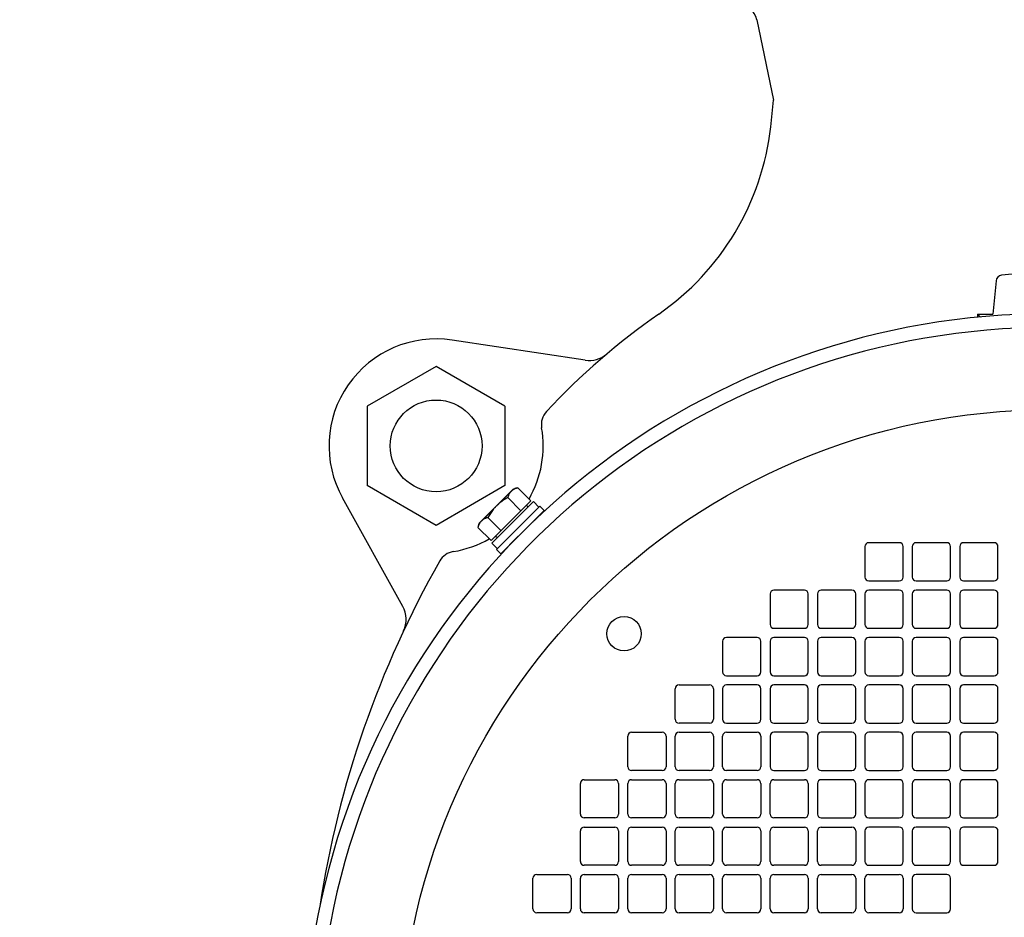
# Model space of a CAD drawing. Extents: x 0 to 8400, y 0 to 5940.
# Tile 6 of 34: x 1291 to 1548, y 1027 to 1262. Entities that reach past the tile are written whole.
import ezdxf

# ---------------------------------------------------------------- set-up
doc = ezdxf.new("R2010")
doc.units = 0
doc.header["$LTSCALE"] = 50
doc.header["$MEASUREMENT"] = 0
doc.layers.get('0').update_dxf_attribs({"linetype": 'CONTINUOUS'})
doc.layers.get('Defpoints').update_dxf_attribs({"color": 8, "linetype": 'CONTINUOUS'})
doc.layers.add('DETAIL', color=7, linetype='CONTINUOUS')
doc.layers.add('SIZE_ACCES5', color=1, linetype='CONTINUOUS', lineweight=13)
doc.styles.get("Standard").update_dxf_attribs({"font": 'monotxt.shx', "width": 0.83, "bigfont": 'extfont.shx'})
doc.dimstyles.new('STDIM1', dxfattribs={"dimscale": 0, "dimtxt": 30, "dimasz": 22, "dimexe": 12, "dimexo": 8, "dimgap": 10, "dimtad": 1, "dimdec": 1, "dimdsep": 46, "dimtxsty": 'STANDARD', "dimblk": 'OPEN30', "dimcen": 0, "dimdle": 4.496, "dimclrd": 256, "dimclre": 256, "dimclrt": 256, "dimadec": 0, "dimazin": 0, "dimtfac": 1, "dimtdec": 1, "dimtmove": 0, "dimatfit": 3, "dimldrblk": 'OPEN30', "dimfxl": 1, "dimtvp": 1, "dimtolj": 1, "dimarcsym": 0})

# ---------------------------------------------------------------- blocks, each defined once
blk = doc.blocks.new('_OPEN30')
at = {"color": 0, "linetype": 'ByBlock'}
for p, q in [((-1, 0.268), (0, 0)), ((0, 0), (-1, -0.268)), ((0, 0), (-1, 0))]:
    blk.add_line(p, q, dxfattribs=at)
blk = doc.blocks.new('*D54')
at = {"layer": 'Defpoints', "color": 0}
for p in [(1245, 1531), (1145, 1412.48), (1541.72, 1412.48)]:
    blk.add_point(p, dxfattribs=at)
at = {"layer": 'SIZE_ACCES5', "lineweight": -2}
for p, q in [((1237, 1531), (1133, 1531)), ((1145, 1509), (1145, 1434.48)), ((1533.72, 1412.48), (1133, 1412.48)), ((1145, 1412.48), (1145, 1063.95))]:
    blk.add_line(p, q, dxfattribs=at)
at = {"layer": 'SIZE_ACCES5', "lineweight": -2, "xscale": 22, "yscale": 22, "zscale": 22}
for p, rotation in [((1145, 1531), 90), ((1145, 1412.48), 270)]:
    blk.add_blockref('_OPEN30', p, dxfattribs=dict(at, rotation=rotation))
at = {"layer": 'SIZE_ACCES5', "insert": (1120, 1212.56), "char_height": 30, "attachment_point": 5, "rotation": 90}
blk.add_mtext('\\A1;119{\\W0.83;（50L、標準）}', dxfattribs=at)
blk = doc.blocks.new('*D55')
at = {"layer": 'Defpoints', "color": 0}
for p in [(820, 1901), (1495, 1901), (1245, 550)]:
    blk.add_point(p, dxfattribs=at)
at = {"layer": 'SIZE_ACCES5', "lineweight": -2}
for p, q in [((1487, 1901), (808, 1901)), ((820, 572), (820, 1879)), ((1237, 550), (808, 550))]:
    blk.add_line(p, q, dxfattribs=at)
at = {"layer": 'SIZE_ACCES5', "lineweight": -2, "xscale": 22, "yscale": 22, "zscale": 22}
for p, rotation in [((820, 1901), 90), ((820, 550), 270)]:
    blk.add_blockref('_OPEN30', p, dxfattribs=dict(at, rotation=rotation))
at = {"layer": 'SIZE_ACCES5', "insert": (795, 1225.5), "char_height": 30, "attachment_point": 5, "rotation": 90}
blk.add_mtext('\\A1;1351', dxfattribs=at)
blk = doc.blocks.new('*D57')
at = {"layer": 'Defpoints', "color": 0}
for p in [(755, 2057), (1358, 2057), (1245, 550)]:
    blk.add_point(p, dxfattribs=at)
at = {"layer": 'SIZE_ACCES5', "lineweight": -2}
for p, q in [((1350, 2057), (743, 2057)), ((755, 572), (755, 2035)), ((1237, 550), (743, 550))]:
    blk.add_line(p, q, dxfattribs=at)
at = {"layer": 'SIZE_ACCES5', "lineweight": -2, "xscale": 22, "yscale": 22, "zscale": 22}
for p, rotation in [((755, 2057), 90), ((755, 550), 270)]:
    blk.add_blockref('_OPEN30', p, dxfattribs=dict(at, rotation=rotation))
at = {"layer": 'SIZE_ACCES5', "insert": (730, 1303.5), "char_height": 30, "attachment_point": 5, "rotation": 90}
blk.add_mtext('\\A1;1507', dxfattribs=at)

msp = doc.modelspace()

# ---------------------------------------------------------------- linework, layer by layer
at = {"layer": 'DETAIL'}
for p, q in [((1483.32476, 1262.01223), (1487.66901, 1240.99992)), ((1553.7515, 1195.83039), (1547.30453, 1195.13964)), ((1545.88156, 1193.6936), (1545.09122, 1184.9999)), ((1541.00031, 1184.9999), (1541.00031, 1184.10125)), ((1541.82691, 1184.17331), (1541.00031, 1184.9999)), ((1541.00031, 1184.9999), (1545.09122, 1184.9999)), ((1438.4787, 1172.94293), (1403.66763, 1178.19932)), ((1399.48776, 1171.29779), (1381.48794, 1160.90559)), ((1417.48751, 1160.90592), (1399.48745, 1171.29826)), ((1381.48709, 1160.90541), (1381.48709, 1140.12084)), ((1417.48709, 1160.90542), (1417.48709, 1140.12084)), ((1399.48751, 1129.72901), (1381.48745, 1140.12134)), ((1417.48776, 1140.12087), (1399.48794, 1129.72868)), ((1419.62579, 1139.18562), (1410.81423, 1130.37405)), ((1416.13083, 1135.59592), (1418.73368, 1138.19877)), ((1419.85034, 1139.31543), (1419.59695, 1139.06203)), ((1419.62619, 1139.18602), (1419.85034, 1139.31543)), ((1419.85034, 1139.31543), (1420.81918, 1139.57503)), ((1424.27093, 1136.12329), (1420.81918, 1139.57503)), ((1390.78022, 1108.53566), (1375.01183, 1136.9131)), ((1413.87693, 1125.72928), (1424.27093, 1136.12329)), ((1414.05367, 1125.0575), (1424.9427, 1135.94653)), ((1421.67243, 1133.52479), (1418.22068, 1136.97653)), ((1426.35713, 1134.53253), (1424.94291, 1135.94674)), ((1411.80145, 1131.26653), (1414.40429, 1133.86938)), ((1415.25555, 1123.43095), (1426.56926, 1134.74466)), ((1423.10443, 1129.0171), (1427.70063, 1133.61329)), ((1423.4683, 1134.47228), (1423.1855, 1135.03785)), ((1427.70063, 1133.61329), (1426.56926, 1134.74466)), ((1410.93818, 1130.40326), (1410.68478, 1130.14987)), ((1410.81419, 1130.37402), (1410.68478, 1130.14987)), ((1416.47543, 1128.32778), (1413.02368, 1131.77953)), ((1424.8722, 1130.78486), (1424.93756, 1130.7195)), ((1410.68478, 1130.14987), (1410.42518, 1129.18103)), ((1413.87693, 1125.72928), (1410.42518, 1129.18103)), ((1415.46768, 1123.64308), (1414.05347, 1125.0573)), ((1415.52793, 1126.53191), (1414.96236, 1126.81471)), ((1416.38692, 1122.29958), (1420.98311, 1126.89578)), ((1419.21535, 1125.12801), (1419.26478, 1125.07857)), ((1520.60031, 1125.1999), (1512.60031, 1125.1999)), ((1533.00031, 1125.1999), (1525.00031, 1125.1999)), ((1545.40031, 1125.1999), (1537.40031, 1125.1999)), ((1416.38692, 1122.29958), (1415.25555, 1123.43095)), ((1511.60031, 1124.1999), (1511.60031, 1116.1999)), ((1521.60031, 1116.1999), (1521.60031, 1124.1999)), ((1524.00031, 1124.1999), (1524.00031, 1116.1999)), ((1534.00031, 1116.1999), (1534.00031, 1124.1999)), ((1536.40031, 1124.1999), (1536.40031, 1116.1999)), ((1546.40031, 1116.1999), (1546.40031, 1124.1999)), ((1512.60031, 1115.1999), (1520.60031, 1115.1999)), ((1525.00031, 1115.1999), (1533.00031, 1115.1999)), ((1537.40031, 1115.1999), (1545.40031, 1115.1999)), ((1495.80031, 1112.7999), (1487.80031, 1112.7999)), ((1508.20031, 1112.7999), (1500.20031, 1112.7999)), ((1520.60031, 1112.7999), (1512.60031, 1112.7999)), ((1533.00031, 1112.7999), (1525.00031, 1112.7999)), ((1545.40031, 1112.7999), (1537.40031, 1112.7999)), ((1486.80031, 1111.7999), (1486.80031, 1103.7999)), ((1496.80031, 1103.7999), (1496.80031, 1111.7999)), ((1499.20031, 1111.7999), (1499.20031, 1103.7999)), ((1509.20031, 1103.7999), (1509.20031, 1111.7999)), ((1511.60031, 1111.7999), (1511.60031, 1103.7999)), ((1521.60031, 1103.7999), (1521.60031, 1111.7999)), ((1524.00031, 1111.7999), (1524.00031, 1103.7999)), ((1534.00031, 1103.7999), (1534.00031, 1111.7999)), ((1536.40031, 1111.7999), (1536.40031, 1103.7999)), ((1546.40031, 1103.7999), (1546.40031, 1111.7999)), ((1487.80031, 1102.7999), (1495.80031, 1102.7999)), ((1500.20031, 1102.7999), (1508.20031, 1102.7999)), ((1512.60031, 1102.7999), (1520.60031, 1102.7999)), ((1525.00031, 1102.7999), (1533.00031, 1102.7999)), ((1537.40031, 1102.7999), (1545.40031, 1102.7999)), ((1474.40031, 1099.3999), (1474.40031, 1091.3999)), ((1483.40031, 1100.3999), (1475.40031, 1100.3999)), ((1484.40031, 1091.3999), (1484.40031, 1099.3999)), ((1486.80031, 1099.3999), (1486.80031, 1091.3999)), ((1495.80031, 1100.3999), (1487.80031, 1100.3999)), ((1496.80031, 1091.3999), (1496.80031, 1099.3999)), ((1499.20031, 1099.3999), (1499.20031, 1091.3999)), ((1508.20031, 1100.3999), (1500.20031, 1100.3999)), ((1509.20031, 1091.3999), (1509.20031, 1099.3999)), ((1511.60031, 1099.3999), (1511.60031, 1091.3999)), ((1520.60031, 1100.3999), (1512.60031, 1100.3999)), ((1521.60031, 1091.3999), (1521.60031, 1099.3999)), ((1524.00031, 1099.3999), (1524.00031, 1091.3999)), ((1533.00031, 1100.3999), (1525.00031, 1100.3999)), ((1534.00031, 1091.3999), (1534.00031, 1099.3999)), ((1536.40031, 1099.3999), (1536.40031, 1091.3999)), ((1545.40031, 1100.3999), (1537.40031, 1100.3999)), ((1546.40031, 1091.3999), (1546.40031, 1099.3999)), ((1475.40031, 1090.3999), (1483.40031, 1090.3999)), ((1487.80031, 1090.3999), (1495.80031, 1090.3999)), ((1500.20031, 1090.3999), (1508.20031, 1090.3999)), ((1512.60031, 1090.3999), (1520.60031, 1090.3999)), ((1525.00031, 1090.3999), (1533.00031, 1090.3999)), ((1537.40031, 1090.3999), (1545.40031, 1090.3999)), ((1462.00031, 1078.9999), (1462.00031, 1086.9999)), ((1463.00031, 1087.9999), (1471.00031, 1087.9999)), ((1472.00031, 1086.9999), (1472.00031, 1078.9999)), ((1474.40031, 1086.9999), (1474.40031, 1078.9999)), ((1483.40031, 1087.9999), (1475.40031, 1087.9999)), ((1484.40031, 1078.9999), (1484.40031, 1086.9999)), ((1486.80031, 1086.9999), (1486.80031, 1078.9999)), ((1495.80031, 1087.9999), (1487.80031, 1087.9999)), ((1496.80031, 1078.9999), (1496.80031, 1086.9999)), ((1499.20031, 1086.9999), (1499.20031, 1078.9999)), ((1508.20031, 1087.9999), (1500.20031, 1087.9999)), ((1509.20031, 1078.9999), (1509.20031, 1086.9999)), ((1511.60031, 1086.9999), (1511.60031, 1078.9999)), ((1520.60031, 1087.9999), (1512.60031, 1087.9999)), ((1521.60031, 1078.9999), (1521.60031, 1086.9999)), ((1524.00031, 1086.9999), (1524.00031, 1078.9999)), ((1533.00031, 1087.9999), (1525.00031, 1087.9999)), ((1534.00031, 1078.9999), (1534.00031, 1086.9999)), ((1536.40031, 1086.9999), (1536.40031, 1078.9999)), ((1545.40031, 1087.9999), (1537.40031, 1087.9999)), ((1546.40031, 1078.9999), (1546.40031, 1086.9999)), ((1471.00031, 1077.9999), (1463.00031, 1077.9999)), ((1475.40031, 1077.9999), (1483.40031, 1077.9999)), ((1487.80031, 1077.9999), (1495.80031, 1077.9999)), ((1500.20031, 1077.9999), (1508.20031, 1077.9999)), ((1512.60031, 1077.9999), (1520.60031, 1077.9999)), ((1525.00031, 1077.9999), (1533.00031, 1077.9999)), ((1537.40031, 1077.9999), (1545.40031, 1077.9999)), ((1449.60031, 1066.5999), (1449.60031, 1074.5999)), ((1450.60031, 1075.5999), (1458.60031, 1075.5999)), ((1459.60031, 1074.5999), (1459.60031, 1066.5999)), ((1462.00031, 1066.5999), (1462.00031, 1074.5999)), ((1463.00031, 1075.5999), (1471.00031, 1075.5999)), ((1472.00031, 1074.5999), (1472.00031, 1066.5999)), ((1474.40031, 1066.5999), (1474.40031, 1074.5999)), ((1475.40031, 1075.5999), (1483.40031, 1075.5999)), ((1484.40031, 1074.5999), (1484.40031, 1066.5999)), ((1486.80031, 1074.5999), (1486.80031, 1066.5999)), ((1495.80031, 1075.5999), (1487.80031, 1075.5999)), ((1496.80031, 1066.5999), (1496.80031, 1074.5999)), ((1499.20031, 1074.5999), (1499.20031, 1066.5999)), ((1508.20031, 1075.5999), (1500.20031, 1075.5999)), ((1509.20031, 1066.5999), (1509.20031, 1074.5999)), ((1511.60031, 1074.5999), (1511.60031, 1066.5999)), ((1520.60031, 1075.5999), (1512.60031, 1075.5999)), ((1521.60031, 1066.5999), (1521.60031, 1074.5999)), ((1524.00031, 1074.5999), (1524.00031, 1066.5999)), ((1533.00031, 1075.5999), (1525.00031, 1075.5999)), ((1534.00031, 1066.5999), (1534.00031, 1074.5999)), ((1536.40031, 1074.5999), (1536.40031, 1066.5999)), ((1545.40031, 1075.5999), (1537.40031, 1075.5999)), ((1546.40031, 1066.5999), (1546.40031, 1074.5999)), ((1458.60031, 1065.5999), (1450.60031, 1065.5999)), ((1471.00031, 1065.5999), (1463.00031, 1065.5999)), ((1483.40031, 1065.5999), (1475.40031, 1065.5999)), ((1487.80031, 1065.5999), (1495.80031, 1065.5999)), ((1500.20031, 1065.5999), (1508.20031, 1065.5999)), ((1512.60031, 1065.5999), (1520.60031, 1065.5999)), ((1525.00031, 1065.5999), (1533.00031, 1065.5999)), ((1537.40031, 1065.5999), (1545.40031, 1065.5999)), ((1437.20031, 1054.1999), (1437.20031, 1062.1999)), ((1438.20031, 1063.1999), (1446.20031, 1063.1999)), ((1447.20031, 1062.1999), (1447.20031, 1054.1999)), ((1449.60031, 1054.1999), (1449.60031, 1062.1999)), ((1450.60031, 1063.1999), (1458.60031, 1063.1999)), ((1459.60031, 1062.1999), (1459.60031, 1054.1999)), ((1462.00031, 1054.1999), (1462.00031, 1062.1999)), ((1463.00031, 1063.1999), (1471.00031, 1063.1999)), ((1472.00031, 1062.1999), (1472.00031, 1054.1999)), ((1474.40031, 1054.1999), (1474.40031, 1062.1999)), ((1475.40031, 1063.1999), (1483.40031, 1063.1999)), ((1484.40031, 1062.1999), (1484.40031, 1054.1999)), ((1486.80031, 1054.1999), (1486.80031, 1062.1999)), ((1487.80031, 1063.1999), (1495.80031, 1063.1999)), ((1496.80031, 1062.1999), (1496.80031, 1054.1999)), ((1499.20031, 1062.1999), (1499.20031, 1054.1999)), ((1508.20031, 1063.1999), (1500.20031, 1063.1999)), ((1509.20031, 1054.1999), (1509.20031, 1062.1999)), ((1511.60031, 1062.1999), (1511.60031, 1054.1999)), ((1520.60031, 1063.1999), (1512.60031, 1063.1999)), ((1521.60031, 1054.1999), (1521.60031, 1062.1999)), ((1524.00031, 1062.1999), (1524.00031, 1054.1999)), ((1533.00031, 1063.1999), (1525.00031, 1063.1999)), ((1534.00031, 1054.1999), (1534.00031, 1062.1999)), ((1536.40031, 1062.1999), (1536.40031, 1054.1999)), ((1545.40031, 1063.1999), (1537.40031, 1063.1999)), ((1546.40031, 1054.1999), (1546.40031, 1062.1999)), ((1446.20031, 1053.1999), (1438.20031, 1053.1999)), ((1458.60031, 1053.1999), (1450.60031, 1053.1999)), ((1471.00031, 1053.1999), (1463.00031, 1053.1999)), ((1483.40031, 1053.1999), (1475.40031, 1053.1999)), ((1495.80031, 1053.1999), (1487.80031, 1053.1999)), ((1500.20031, 1053.1999), (1508.20031, 1053.1999)), ((1512.60031, 1053.1999), (1520.60031, 1053.1999)), ((1525.00031, 1053.1999), (1533.00031, 1053.1999)), ((1537.40031, 1053.1999), (1545.40031, 1053.1999)), ((1438.20031, 1050.7999), (1446.20031, 1050.7999)), ((1450.60031, 1050.7999), (1458.60031, 1050.7999)), ((1463.00031, 1050.7999), (1471.00031, 1050.7999)), ((1475.40031, 1050.7999), (1483.40031, 1050.7999)), ((1487.80031, 1050.7999), (1495.80031, 1050.7999)), ((1500.20031, 1050.7999), (1508.20031, 1050.7999)), ((1520.60031, 1050.7999), (1512.60031, 1050.7999)), ((1533.00031, 1050.7999), (1525.00031, 1050.7999)), ((1545.40031, 1050.7999), (1537.40031, 1050.7999)), ((1437.20031, 1041.7999), (1437.20031, 1049.7999)), ((1447.20031, 1049.7999), (1447.20031, 1041.7999)), ((1449.60031, 1041.7999), (1449.60031, 1049.7999)), ((1459.60031, 1049.7999), (1459.60031, 1041.7999)), ((1462.00031, 1041.7999), (1462.00031, 1049.7999)), ((1472.00031, 1049.7999), (1472.00031, 1041.7999)), ((1474.40031, 1041.7999), (1474.40031, 1049.7999)), ((1484.40031, 1049.7999), (1484.40031, 1041.7999)), ((1486.80031, 1041.7999), (1486.80031, 1049.7999)), ((1496.80031, 1049.7999), (1496.80031, 1041.7999)), ((1499.20031, 1041.7999), (1499.20031, 1049.7999)), ((1509.20031, 1049.7999), (1509.20031, 1041.7999)), ((1511.60031, 1049.7999), (1511.60031, 1041.7999)), ((1521.60031, 1041.7999), (1521.60031, 1049.7999)), ((1524.00031, 1049.7999), (1524.00031, 1041.7999)), ((1534.00031, 1041.7999), (1534.00031, 1049.7999)), ((1536.40031, 1049.7999), (1536.40031, 1041.7999)), ((1546.40031, 1041.7999), (1546.40031, 1049.7999)), ((1446.20031, 1040.7999), (1438.20031, 1040.7999)), ((1458.60031, 1040.7999), (1450.60031, 1040.7999)), ((1471.00031, 1040.7999), (1463.00031, 1040.7999)), ((1483.40031, 1040.7999), (1475.40031, 1040.7999)), ((1495.80031, 1040.7999), (1487.80031, 1040.7999)), ((1508.20031, 1040.7999), (1500.20031, 1040.7999)), ((1512.60031, 1040.7999), (1520.60031, 1040.7999)), ((1525.00031, 1040.7999), (1533.00031, 1040.7999)), ((1537.40031, 1040.7999), (1545.40031, 1040.7999)), ((1425.80031, 1038.3999), (1433.80031, 1038.3999)), ((1438.20031, 1038.3999), (1446.20031, 1038.3999)), ((1450.60031, 1038.3999), (1458.60031, 1038.3999)), ((1463.00031, 1038.3999), (1471.00031, 1038.3999)), ((1475.40031, 1038.3999), (1483.40031, 1038.3999)), ((1487.80031, 1038.3999), (1495.80031, 1038.3999)), ((1500.20031, 1038.3999), (1508.20031, 1038.3999)), ((1512.60031, 1038.3999), (1520.60031, 1038.3999)), ((1533.00031, 1038.3999), (1525.00031, 1038.3999)), ((1424.80031, 1029.3999), (1424.80031, 1037.3999)), ((1434.80031, 1037.3999), (1434.80031, 1029.3999)), ((1437.20031, 1029.3999), (1437.20031, 1037.3999)), ((1447.20031, 1037.3999), (1447.20031, 1029.3999)), ((1449.60031, 1029.3999), (1449.60031, 1037.3999)), ((1459.60031, 1037.3999), (1459.60031, 1029.3999)), ((1462.00031, 1029.3999), (1462.00031, 1037.3999)), ((1472.00031, 1037.3999), (1472.00031, 1029.3999)), ((1474.40031, 1029.3999), (1474.40031, 1037.3999)), ((1484.40031, 1037.3999), (1484.40031, 1029.3999)), ((1486.80031, 1029.3999), (1486.80031, 1037.3999)), ((1496.80031, 1037.3999), (1496.80031, 1029.3999)), ((1499.20031, 1029.3999), (1499.20031, 1037.3999)), ((1509.20031, 1037.3999), (1509.20031, 1029.3999)), ((1511.60031, 1029.3999), (1511.60031, 1037.3999)), ((1521.60031, 1037.3999), (1521.60031, 1029.3999)), ((1524.00031, 1037.3999), (1524.00031, 1029.3999)), ((1534.00031, 1029.3999), (1534.00031, 1037.3999)), ((1433.80031, 1028.3999), (1425.80031, 1028.3999)), ((1446.20031, 1028.3999), (1438.20031, 1028.3999)), ((1458.60031, 1028.3999), (1450.60031, 1028.3999)), ((1471.00031, 1028.3999), (1463.00031, 1028.3999)), ((1483.40031, 1028.3999), (1475.40031, 1028.3999)), ((1495.80031, 1028.3999), (1487.80031, 1028.3999)), ((1508.20031, 1028.3999), (1500.20031, 1028.3999)), ((1520.60031, 1028.3999), (1512.60031, 1028.3999)), ((1525.00031, 1028.3999), (1533.00031, 1028.3999))]:
    msp.add_line(p, q, dxfattribs=at)
for centre, radius in [((1399.48709, 1150.51317), 11.99999), ((1560.00031, 989.9999), 170), ((1448.63099, 1101.36922), 4.5)]:
    msp.add_circle(centre, radius, dxfattribs=at)
for centre, radius, start, end in [((1478.42831, 1260.9999), 5, 11.6811875, 90.0000014), ((1247.5003, 1260.99989), 241, 353.5643873, 355.2397087), ((1418.41643, 1241.721), 69, 304.7330745, 353.5643873), ((1547.47498, 1193.54875), 1.6, 96.115503, 174.805572), ((1560.00031, 989.9999), 195.1, 297.216144, 242.783856), ((1560.0003, 1037.4999), 179.5, 124.7330745, 137.1784901), ((1560.00031, 989.9999), 191.5, 296.419374, 243.580626), ((1399.48709, 1150.51317), 28, 81.3521896, 209.0594561), ((1439.52384, 1179.86447), 7, 261.4133373, 310.2396742), ((1432.00896, 1156.11047), 5, 137.1784901, 189.7654378), ((1399.48712, 1150.51317), 28, 330.217632, 9.7654378), ((1421.30586, 1136.40233), 3.16139, 121.250545, 122.72156), ((1421.45495, 1136.14889), 3.45541, 116.910453, 121.183899), ((1413.78795, 1128.58045), 3.38298, 148.774986, 153.13536), ((1413.61976, 1128.68097), 3.18704, 148.145457, 148.752808), ((1413.56886, 1128.71265), 3.12708, 147.273078, 148.146247), ((1415.31784, 1126.89025), 5.62967, 133.864313, 135.024326), ((1399.48712, 1150.51317), 28, 279.2446536, 299.7821258), ((1512.60031, 1124.1999), 1, 90, 180), ((1520.60031, 1124.1999), 1, 0, 90), ((1525.00031, 1124.1999), 1, 90, 180), ((1533.00031, 1124.1999), 1, 0, 90), ((1537.40031, 1124.1999), 1, 90, 180), ((1545.40031, 1124.1999), 1, 0, 90), ((1404.78858, 1117.9418), 5, 99.2446536, 150.4129158), ((1630.1253, 989.9999), 264.125, 150.4129158, 171.2817977), ((1512.60031, 1116.1999), 1, 180, 270), ((1520.60031, 1116.1999), 1, 270, 0), ((1525.00031, 1116.1999), 1, 180, 270), ((1533.00031, 1116.1999), 1, 270, 0), ((1537.40031, 1116.1999), 1, 180, 270), ((1545.40031, 1116.1999), 1, 270, 0), ((1487.80031, 1111.7999), 1, 90, 180), ((1495.80031, 1111.7999), 1, 0, 90), ((1500.20031, 1111.7999), 1, 90, 180), ((1508.20031, 1111.7999), 1, 0, 90), ((1512.60031, 1111.7999), 1, 90, 180), ((1520.60031, 1111.7999), 1, 0, 90), ((1525.00031, 1111.7999), 1, 90, 180), ((1533.00031, 1111.7999), 1, 0, 90), ((1537.40031, 1111.7999), 1, 90, 180), ((1545.40031, 1111.7999), 1, 0, 90), ((1384.6614, 1105.13565), 7, 334.8709023, 29.05945), ((1487.80031, 1103.7999), 1, 180, 270), ((1495.80031, 1103.7999), 1, 270, 0), ((1500.20031, 1103.7999), 1, 180, 270), ((1508.20031, 1103.7999), 1, 270, 0), ((1512.60031, 1103.7999), 1, 180, 270), ((1520.60031, 1103.7999), 1, 270, 0), ((1525.00031, 1103.7999), 1, 180, 270), ((1533.00031, 1103.7999), 1, 270, 0), ((1537.40031, 1103.7999), 1, 180, 270), ((1545.40031, 1103.7999), 1, 270, 0), ((1475.40031, 1099.3999), 1, 90, 180), ((1483.40031, 1099.3999), 1, 0, 90), ((1487.80031, 1099.3999), 1, 90, 180), ((1495.80031, 1099.3999), 1, 0, 90), ((1500.20031, 1099.3999), 1, 90, 180), ((1508.20031, 1099.3999), 1, 0, 90), ((1512.60031, 1099.3999), 1, 90, 180), ((1520.60031, 1099.3999), 1, 0, 90), ((1525.00031, 1099.3999), 1, 90, 180), ((1533.00031, 1099.3999), 1, 0, 90), ((1537.40031, 1099.3999), 1, 90, 180), ((1545.40031, 1099.3999), 1, 0, 90), ((1475.40031, 1091.3999), 1, 180, 270), ((1483.40031, 1091.3999), 1, 270, 0), ((1487.80031, 1091.3999), 1, 180, 270), ((1495.80031, 1091.3999), 1, 270, 0), ((1500.20031, 1091.3999), 1, 180, 270), ((1508.20031, 1091.3999), 1, 270, 0), ((1512.60031, 1091.3999), 1, 180, 270), ((1520.60031, 1091.3999), 1, 270, 0), ((1525.00031, 1091.3999), 1, 180, 270), ((1533.00031, 1091.3999), 1, 270, 0), ((1537.40031, 1091.3999), 1, 180, 270), ((1545.40031, 1091.3999), 1, 270, 0), ((1463.00031, 1086.9999), 1, 90, 180), ((1471.00031, 1086.9999), 1, 0, 90), ((1475.40031, 1086.9999), 1, 90, 180), ((1483.40031, 1086.9999), 1, 0, 90), ((1487.80031, 1086.9999), 1, 90, 180), ((1495.80031, 1086.9999), 1, 0, 90), ((1500.20031, 1086.9999), 1, 90, 180), ((1508.20031, 1086.9999), 1, 0, 90), ((1512.60031, 1086.9999), 1, 90, 180), ((1520.60031, 1086.9999), 1, 0, 90), ((1525.00031, 1086.9999), 1, 90, 180), ((1533.00031, 1086.9999), 1, 0, 90), ((1537.40031, 1086.9999), 1, 90, 180), ((1545.40031, 1086.9999), 1, 0, 90), ((1463.00031, 1078.9999), 1, 180, 270), ((1471.00031, 1078.9999), 1, 270, 0), ((1475.40031, 1078.9999), 1, 180, 270), ((1483.40031, 1078.9999), 1, 270, 0), ((1487.80031, 1078.9999), 1, 180, 270), ((1495.80031, 1078.9999), 1, 270, 0), ((1500.20031, 1078.9999), 1, 180, 270), ((1508.20031, 1078.9999), 1, 270, 0), ((1512.60031, 1078.9999), 1, 180, 270), ((1520.60031, 1078.9999), 1, 270, 0), ((1525.00031, 1078.9999), 1, 180, 270), ((1533.00031, 1078.9999), 1, 270, 0), ((1537.40031, 1078.9999), 1, 180, 270), ((1545.40031, 1078.9999), 1, 270, 0), ((1450.60031, 1074.5999), 1, 90, 180), ((1458.60031, 1074.5999), 1, 0, 90), ((1463.00031, 1074.5999), 1, 90, 180), ((1471.00031, 1074.5999), 1, 0, 90), ((1475.40031, 1074.5999), 1, 90, 180), ((1483.40031, 1074.5999), 1, 0, 90), ((1487.80031, 1074.5999), 1, 90, 180), ((1495.80031, 1074.5999), 1, 0, 90), ((1500.20031, 1074.5999), 1, 90, 180), ((1508.20031, 1074.5999), 1, 0, 90), ((1512.60031, 1074.5999), 1, 90, 180), ((1520.60031, 1074.5999), 1, 0, 90), ((1525.00031, 1074.5999), 1, 90, 180), ((1533.00031, 1074.5999), 1, 0, 90), ((1537.40031, 1074.5999), 1, 90, 180), ((1545.40031, 1074.5999), 1, 0, 90), ((1450.60031, 1066.5999), 1, 180, 270), ((1458.60031, 1066.5999), 1, 270, 0), ((1463.00031, 1066.5999), 1, 180, 270), ((1471.00031, 1066.5999), 1, 270, 0), ((1475.40031, 1066.5999), 1, 180, 270), ((1483.40031, 1066.5999), 1, 270, 0), ((1487.80031, 1066.5999), 1, 180, 270), ((1495.80031, 1066.5999), 1, 270, 0), ((1500.20031, 1066.5999), 1, 180, 270), ((1508.20031, 1066.5999), 1, 270, 0), ((1512.60031, 1066.5999), 1, 180, 270), ((1520.60031, 1066.5999), 1, 270, 0), ((1525.00031, 1066.5999), 1, 180, 270), ((1533.00031, 1066.5999), 1, 270, 0), ((1537.40031, 1066.5999), 1, 180, 270), ((1545.40031, 1066.5999), 1, 270, 0), ((1438.20031, 1062.1999), 1, 90, 180), ((1446.20031, 1062.1999), 1, 0, 90), ((1450.60031, 1062.1999), 1, 90, 180), ((1458.60031, 1062.1999), 1, 0, 90), ((1463.00031, 1062.1999), 1, 90, 180), ((1471.00031, 1062.1999), 1, 0, 90), ((1475.40031, 1062.1999), 1, 90, 180), ((1483.40031, 1062.1999), 1, 0, 90), ((1487.80031, 1062.1999), 1, 90, 180), ((1495.80031, 1062.1999), 1, 0, 90), ((1500.20031, 1062.1999), 1, 90, 180), ((1508.20031, 1062.1999), 1, 0, 90), ((1512.60031, 1062.1999), 1, 90, 180), ((1520.60031, 1062.1999), 1, 0, 90), ((1525.00031, 1062.1999), 1, 90, 180), ((1533.00031, 1062.1999), 1, 0, 90), ((1537.40031, 1062.1999), 1, 90, 180), ((1545.40031, 1062.1999), 1, 0, 90), ((1438.20031, 1054.1999), 1, 180, 270), ((1446.20031, 1054.1999), 1, 270, 0), ((1450.60031, 1054.1999), 1, 180, 270), ((1458.60031, 1054.1999), 1, 270, 0), ((1463.00031, 1054.1999), 1, 180, 270), ((1471.00031, 1054.1999), 1, 270, 0), ((1475.40031, 1054.1999), 1, 180, 270), ((1483.40031, 1054.1999), 1, 270, 0), ((1487.80031, 1054.1999), 1, 180, 270), ((1495.80031, 1054.1999), 1, 270, 0), ((1500.20031, 1054.1999), 1, 180, 270), ((1508.20031, 1054.1999), 1, 270, 0), ((1512.60031, 1054.1999), 1, 180, 270), ((1520.60031, 1054.1999), 1, 270, 0), ((1525.00031, 1054.1999), 1, 180, 270), ((1533.00031, 1054.1999), 1, 270, 0), ((1537.40031, 1054.1999), 1, 180, 270), ((1545.40031, 1054.1999), 1, 270, 0), ((1438.20031, 1049.7999), 1, 90, 180), ((1446.20031, 1049.7999), 1, 0, 90), ((1450.60031, 1049.7999), 1, 90, 180), ((1458.60031, 1049.7999), 1, 0, 90), ((1463.00031, 1049.7999), 1, 90, 180), ((1471.00031, 1049.7999), 1, 0, 90), ((1475.40031, 1049.7999), 1, 90, 180), ((1483.40031, 1049.7999), 1, 0, 90), ((1487.80031, 1049.7999), 1, 90, 180), ((1495.80031, 1049.7999), 1, 0, 90), ((1500.20031, 1049.7999), 1, 90, 180), ((1508.20031, 1049.7999), 1, 0, 90), ((1512.60031, 1049.7999), 1, 90, 180), ((1520.60031, 1049.7999), 1, 0, 90), ((1525.00031, 1049.7999), 1, 90, 180), ((1533.00031, 1049.7999), 1, 0, 90), ((1537.40031, 1049.7999), 1, 90, 180), ((1545.40031, 1049.7999), 1, 0, 90), ((1438.20031, 1041.7999), 1, 180, 270), ((1446.20031, 1041.7999), 1, 270, 0), ((1450.60031, 1041.7999), 1, 180, 270), ((1458.60031, 1041.7999), 1, 270, 0), ((1463.00031, 1041.7999), 1, 180, 270), ((1471.00031, 1041.7999), 1, 270, 0), ((1475.40031, 1041.7999), 1, 180, 270), ((1483.40031, 1041.7999), 1, 270, 0), ((1487.80031, 1041.7999), 1, 180, 270), ((1495.80031, 1041.7999), 1, 270, 0), ((1500.20031, 1041.7999), 1, 180, 270), ((1508.20031, 1041.7999), 1, 270, 0), ((1512.60031, 1041.7999), 1, 180, 270), ((1520.60031, 1041.7999), 1, 270, 0), ((1525.00031, 1041.7999), 1, 180, 270), ((1533.00031, 1041.7999), 1, 270, 0), ((1537.40031, 1041.7999), 1, 180, 270), ((1545.40031, 1041.7999), 1, 270, 0), ((1425.80031, 1037.3999), 1, 90, 180), ((1433.80031, 1037.3999), 1, 0, 90), ((1438.20031, 1037.3999), 1, 90, 180), ((1446.20031, 1037.3999), 1, 0, 90), ((1450.60031, 1037.3999), 1, 90, 180), ((1458.60031, 1037.3999), 1, 0, 90), ((1463.00031, 1037.3999), 1, 90, 180), ((1471.00031, 1037.3999), 1, 0, 90), ((1475.40031, 1037.3999), 1, 90, 180), ((1483.40031, 1037.3999), 1, 0, 90), ((1487.80031, 1037.3999), 1, 90, 180), ((1495.80031, 1037.3999), 1, 0, 90), ((1500.20031, 1037.3999), 1, 90, 180), ((1508.20031, 1037.3999), 1, 0, 90), ((1512.60031, 1037.3999), 1, 90, 180), ((1520.60031, 1037.3999), 1, 0, 90), ((1525.00031, 1037.3999), 1, 90, 180), ((1533.00031, 1037.3999), 1, 0, 90), ((1425.80031, 1029.3999), 1, 180, 270), ((1433.80031, 1029.3999), 1, 270, 0), ((1438.20031, 1029.3999), 1, 180, 270), ((1446.20031, 1029.3999), 1, 270, 0), ((1450.60031, 1029.3999), 1, 180, 270), ((1458.60031, 1029.3999), 1, 270, 0), ((1463.00031, 1029.3999), 1, 180, 270), ((1471.00031, 1029.3999), 1, 270, 0), ((1475.40031, 1029.3999), 1, 180, 270), ((1483.40031, 1029.3999), 1, 270, 0), ((1487.80031, 1029.3999), 1, 180, 270), ((1495.80031, 1029.3999), 1, 270, 0), ((1500.20031, 1029.3999), 1, 180, 270), ((1508.20031, 1029.3999), 1, 270, 0), ((1512.60031, 1029.3999), 1, 180, 270), ((1520.60031, 1029.3999), 1, 270, 0), ((1525.00031, 1029.3999), 1, 180, 270), ((1533.00031, 1029.3999), 1, 270, 0)]:
    msp.add_arc(centre, radius, start, end, dxfattribs=at)
for points, knots in [([(1418.73368, 1138.19877), (1418.6757, 1138.10855), (1418.56792, 1137.91998), (1418.43087, 1137.62065), (1418.31477, 1137.30478), (1418.25035, 1137.08726), (1418.22068, 1136.97653)], [0, 0, 0, 0, 0.241807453, 0.488815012, 0.741517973, 1, 1, 1, 1]), ([(1419.59695, 1139.06203), (1419.55366, 1139.03421), (1419.4702, 1138.97433), (1419.37206, 1138.89195), (1419.29623, 1138.82359), (1419.22161, 1138.75418), (1419.13025, 1138.66546), (1419.04153, 1138.5741), (1418.97212, 1138.49948), (1418.90376, 1138.42366), (1418.82138, 1138.32552), (1418.7615, 1138.24205), (1418.73368, 1138.19877)], [0, 0, 0, 0, 0.125826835, 0.250797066, 0.313161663, 0.375473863, 0.499999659, 0.62452569, 0.68683811, 0.749202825, 0.874173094, 1, 1, 1, 1]), ([(1420.81918, 1139.57503), (1420.65688, 1139.53154), (1420.3407, 1139.4338), (1420.03589, 1139.30372), (1419.89104, 1139.23013)], [0, 0, 0, 0, 0.508411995, 1, 1, 1, 1]), ([(1416.13083, 1135.59592), (1416.05146, 1135.53212), (1415.89605, 1135.40026), (1415.70828, 1135.22817), (1415.5605, 1135.08786), (1415.41386, 1134.94643), (1415.2325, 1134.76771), (1415.05378, 1134.58635), (1414.91235, 1134.43971), (1414.77203, 1134.29194), (1414.59995, 1134.10416), (1414.46809, 1133.94875), (1414.40429, 1133.86938)], [0, 0, 0, 0, 0.124964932, 0.24999491, 0.312520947, 0.375029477, 0.499999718, 0.624970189, 0.68747898, 0.750005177, 0.87503514, 1, 1, 1, 1]), ([(1418.22068, 1136.97653), (1417.85487, 1136.7746), (1417.13607, 1136.34674), (1416.4565, 1135.8577), (1416.13083, 1135.59592)], [0, 0, 0, 0, 0.500006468, 1, 1, 1, 1]), ([(1414.40429, 1133.86938), (1414.14251, 1133.54371), (1413.65347, 1132.86414), (1413.22561, 1132.14535), (1413.02368, 1131.77953)], [0, 0, 0, 0, 0.499993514, 1, 1, 1, 1]), ([(1410.93818, 1130.40326), (1410.966, 1130.44655), (1411.0112, 1130.5091), (1411.07573, 1130.58882), (1411.1421, 1130.66638), (1411.22823, 1130.76033), (1411.29936, 1130.83332), (1411.33537, 1130.86934)], [0, 0, 0, 0, 0.251671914, 0.376774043, 0.501612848, 0.750893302, 1, 1, 1, 1]), ([(1411.41674, 1130.94915), (1411.42871, 1130.96063), (1411.47682, 1131.00638), (1411.52594, 1131.05108), (1411.56346, 1131.08383)], [0, 0, 0, 0, 0.249854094, 1, 1, 1, 1]), ([(1411.56346, 1131.08383), (1411.60103, 1131.11663), (1411.6778, 1131.1809), (1411.75921, 1131.23939), (1411.80144, 1131.26653)], [0, 0, 0, 0, 0.498293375, 1, 1, 1, 1]), ([(1413.02368, 1131.77953), (1412.91295, 1131.74986), (1412.69543, 1131.68544), (1412.37956, 1131.56934), (1412.08023, 1131.43229), (1411.89166, 1131.32451), (1411.80144, 1131.26653)], [0, 0, 0, 0, 0.258482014, 0.51118497, 0.758192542, 1, 1, 1, 1]), ([(1410.77008, 1130.10917), (1410.69649, 1129.96432), (1410.56641, 1129.65951), (1410.46867, 1129.34333), (1410.42518, 1129.18103)], [0, 0, 0, 0, 0.491587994, 1, 1, 1, 1])]:
    msp.add_open_spline(points, degree=3, knots=knots, dxfattribs=at)

# ---------------------------------------------------------------- dimensions: what is measured, and where the dimension line sits
at = {"layer": 'SIZE_ACCES5'}
for base, p2, picture, middle in [((755.00032, 2056.99985), (1358.00021, 2056.99985), '*D57', (730.00032, 1303.49988)), ((820.00032, 1900.9999), (1494.99589, 1900.9999), '*D55', (795.00032, 1225.4999))]:
    dim = msp.add_linear_dim(base=base, p1=(1245.00022, 549.9999), p2=p2, angle=90, dimstyle='STDIM1', override={"dimscale": 1, "dimtmove": 0}, dxfattribs=at)
    dim.commit()
    dim.dimension.update_dxf_attribs({"geometry": picture, "text_midpoint": middle})
dim = msp.add_linear_dim(base=(1145.00032, 1412.48035), p1=(1245.00031, 1530.9999), p2=(1541.71998, 1412.48035), angle=90, text='<>{\\W0.83;（50L、標準）}', dimstyle='STDIM1', override={"dimscale": 1, "dimdec": 0, "dimtmove": 0}, dxfattribs=at)
dim.commit()
dim.dimension.update_dxf_attribs({"geometry": '*D54', "text_midpoint": (1145.00032, 1212.56275), "dimtype": 160})

doc.saveas('drawing.dxf')
